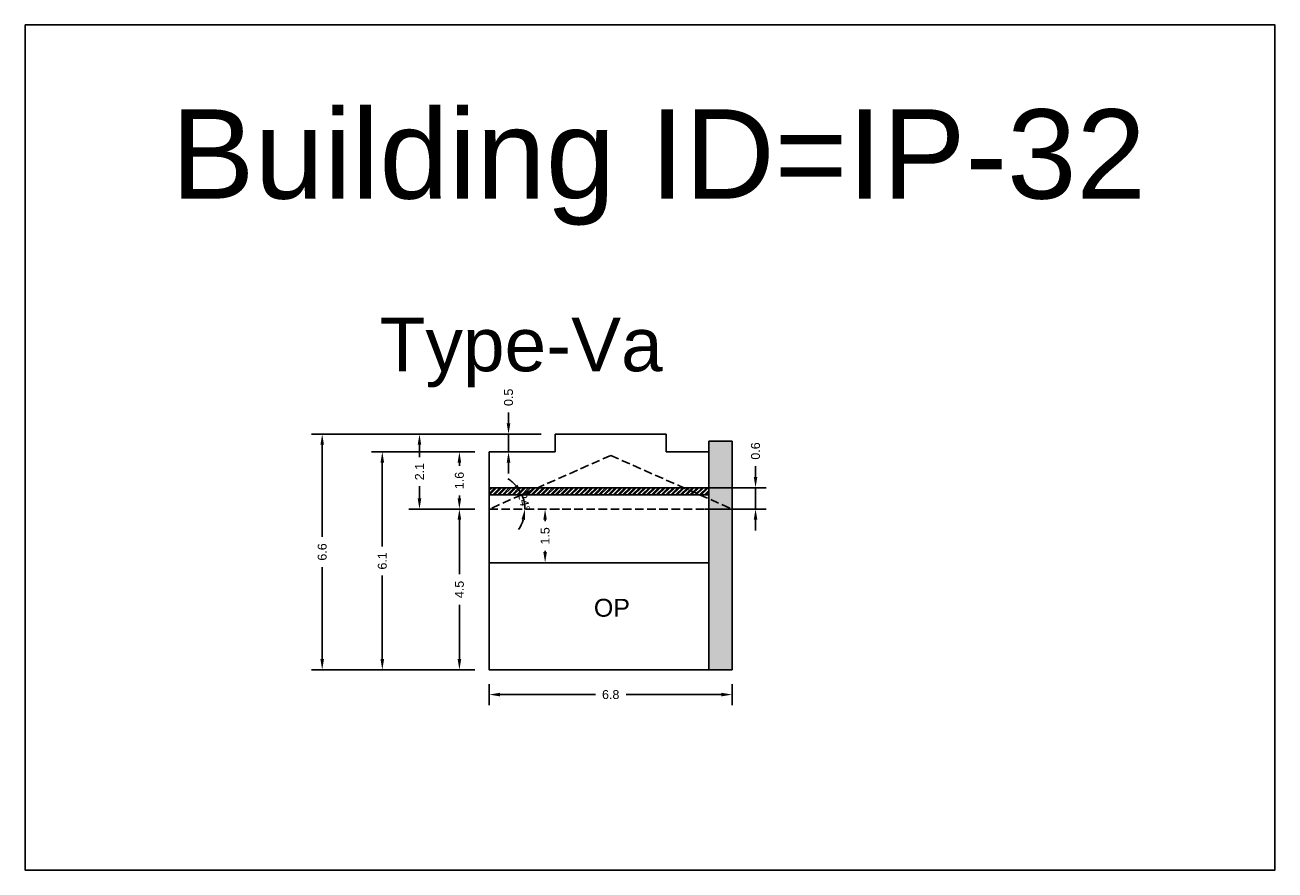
# Model space of a CAD drawing. Header units: metres. Extents: x 3416658 to 3417184, y -6712896 to -6712690.
# Tile 6 of 58: x 3416699 to 3416734, y -6712816 to -6712792. Entities that reach past the tile are written whole.
import ezdxf

# ---------------------------------------------------------------- set-up
doc = ezdxf.new("R2010")
doc.units = ezdxf.units.M
doc.linetypes.add('ACAD_ISO02W100', pattern=[15, 12, -3])
doc.layers.add('Dotted', color=7, linetype='ACAD_ISO02W100', plot=False)
doc.styles.get("Standard").update_dxf_attribs({"font": 'arial.ttf'})
doc.dimstyles.new('ISO-25', dxfattribs={"dimtxt": 0.25, "dimasz": 0.3, "dimexe": 0.3, "dimexo": 0.4, "dimgap": 0.2, "dimtad": 0, "dimdec": 1, "dimdsep": 46, "dimtxsty": 'Standard', "dimcen": 2.5, "dimadec": 0, "dimazin": 0, "dimtfac": 1, "dimtdec": 1, "dimtmove": 0, "dimatfit": 3, "dimfxl": 1, "dimarcsym": 0})

# ---------------------------------------------------------------- blocks, each defined once
blk = doc.blocks.new('*D264')
at = {"color": 0, "lineweight": -2, "transparency": 16777216}
for p, q in [((3416711.513, -6712810.586), (3416711.513, -6712811.179)), ((3416718.313, -6712810.586), (3416718.313, -6712811.179)), ((3416711.813, -6712810.879), (3416714.485, -6712810.879)), ((3416718.013, -6712810.879), (3416715.342, -6712810.879))]:
    blk.add_line(p, q, dxfattribs=at)
at = {"color": 0, "transparency": 16777216}
for points in [[(3416711.813, -6712810.829), (3416711.813, -6712810.929), (3416711.513, -6712810.879)], [(3416718.013, -6712810.829), (3416718.013, -6712810.929), (3416718.313, -6712810.879)]]:
    blk.add_solid(points, dxfattribs=at)
at = {"layer": 'Defpoints', "color": 0, "transparency": 16777216}
for p in [(3416711.513, -6712810.186), (3416718.313, -6712810.186), (3416718.313, -6712810.879)]:
    blk.add_point(p, dxfattribs=at)
at = {"color": 0, "transparency": 16777216, "insert": (3416714.913, -6712810.879), "char_height": 0.25, "attachment_point": 5}
blk.add_mtext('6.8', dxfattribs=at)
blk = doc.blocks.new('*D265')
at = {"color": 0, "lineweight": -2, "transparency": 16777216}
for p, q in [((3416711.113, -6712805.686), (3416710.379, -6712805.686)), ((3416710.679, -6712805.986), (3416710.679, -6712807.503)), ((3416710.679, -6712809.886), (3416710.679, -6712808.37)), ((3416711.113, -6712810.186), (3416710.379, -6712810.186))]:
    blk.add_line(p, q, dxfattribs=at)
at = {"color": 0, "transparency": 16777216}
for points in [[(3416710.629, -6712805.986), (3416710.729, -6712805.986), (3416710.679, -6712805.686)], [(3416710.629, -6712809.886), (3416710.729, -6712809.886), (3416710.679, -6712810.186)]]:
    blk.add_solid(points, dxfattribs=at)
at = {"layer": 'Defpoints', "color": 0, "transparency": 16777216}
for p in [(3416710.679, -6712805.686), (3416711.513, -6712805.686), (3416711.513, -6712810.186)]:
    blk.add_point(p, dxfattribs=at)
at = {"color": 0, "transparency": 16777216, "insert": (3416710.679, -6712807.936), "char_height": 0.25, "attachment_point": 5, "rotation": 90}
blk.add_mtext('4.5', dxfattribs=at)
blk = doc.blocks.new('*D266')
at = {"color": 0, "lineweight": -2, "transparency": 16777216}
for start, end in [(41.1022, 58.3984), (0, 23.8059), (325.4075, 342.7038)]:
    blk.add_arc((3416711.513, -6712805.686), 0.998, start, end, dxfattribs=at)
at = {"color": 0, "transparency": 16777216}
for points in [[(3416712.307, -6712805.004), (3416712.223, -6712805.057), (3416712.426, -6712805.284)], [(3416712.416, -6712805.975), (3416712.515, -6712805.991), (3416712.511, -6712805.686)]]:
    blk.add_solid(points, dxfattribs=at)
at = {"layer": 'Defpoints', "color": 0, "transparency": 16777216}
for p in [(3416714.913, -6712804.186), (3416712.501, -6712805.549), (3416711.513, -6712805.686), (3416711.513, -6712805.686), (3416718.313, -6712805.686)]:
    blk.add_point(p, dxfattribs=at)
at = {"color": 0, "transparency": 16777216, "insert": (3416712.489, -6712805.481), "char_height": 0.25, "attachment_point": 5, "rotation": 281.903}
blk.add_mtext('24°', dxfattribs=at)
blk = doc.blocks.new('*D267')
at = {"color": 0, "lineweight": -2, "transparency": 16777216}
for p, q in [((3416713.477, -6712805.686), (3416713.377, -6712805.686)), ((3416713.077, -6712805.986), (3416713.077, -6712806.02)), ((3416713.077, -6712806.886), (3416713.077, -6712806.853)), ((3416713.477, -6712807.186), (3416713.377, -6712807.186))]:
    blk.add_line(p, q, dxfattribs=at)
at = {"color": 0, "transparency": 16777216}
for points in [[(3416713.027, -6712805.986), (3416713.127, -6712805.986), (3416713.077, -6712805.686)], [(3416713.027, -6712806.886), (3416713.127, -6712806.886), (3416713.077, -6712807.186)]]:
    blk.add_solid(points, dxfattribs=at)
at = {"layer": 'Defpoints', "color": 0, "transparency": 16777216}
for p in [(3416713.077, -6712805.686), (3416713.077, -6712805.686), (3416713.077, -6712807.186)]:
    blk.add_point(p, dxfattribs=at)
at = {"color": 0, "transparency": 16777216, "insert": (3416713.077, -6712806.436), "char_height": 0.25, "attachment_point": 5, "rotation": 90}
blk.add_mtext('1.5', dxfattribs=at)
blk = doc.blocks.new('*D268')
at = {"color": 0, "lineweight": -2, "transparency": 16777216}
for p, q in [((3416711.113, -6712804.086), (3416710.379, -6712804.086)), ((3416710.679, -6712804.386), (3416710.679, -6712804.471)), ((3416710.679, -6712805.386), (3416710.679, -6712805.302)), ((3416711.113, -6712805.686), (3416710.379, -6712805.686))]:
    blk.add_line(p, q, dxfattribs=at)
at = {"color": 0, "transparency": 16777216}
for points in [[(3416710.629, -6712804.386), (3416710.729, -6712804.386), (3416710.679, -6712804.086)], [(3416710.629, -6712805.386), (3416710.729, -6712805.386), (3416710.679, -6712805.686)]]:
    blk.add_solid(points, dxfattribs=at)
at = {"layer": 'Defpoints', "color": 0, "transparency": 16777216}
for p in [(3416710.679, -6712804.086), (3416711.513, -6712804.086), (3416711.513, -6712805.686)]:
    blk.add_point(p, dxfattribs=at)
at = {"color": 0, "transparency": 16777216, "insert": (3416710.679, -6712804.886), "char_height": 0.25, "attachment_point": 5, "rotation": 90}
blk.add_mtext('1.6', dxfattribs=at)
blk = doc.blocks.new('*D269')
at = {"color": 0, "lineweight": -2, "transparency": 16777216}
for p, q in [((3416712.963, -6712803.586), (3416709.262, -6712803.586)), ((3416709.562, -6712803.886), (3416709.562, -6712804.231)), ((3416709.562, -6712805.386), (3416709.562, -6712805.042)), ((3416711.113, -6712805.686), (3416709.262, -6712805.686))]:
    blk.add_line(p, q, dxfattribs=at)
at = {"color": 0, "transparency": 16777216}
for points in [[(3416709.512, -6712803.886), (3416709.612, -6712803.886), (3416709.562, -6712803.586)], [(3416709.512, -6712805.386), (3416709.612, -6712805.386), (3416709.562, -6712805.686)]]:
    blk.add_solid(points, dxfattribs=at)
at = {"layer": 'Defpoints', "color": 0, "transparency": 16777216}
for p in [(3416709.562, -6712803.586), (3416713.363, -6712803.586), (3416711.513, -6712805.686)]:
    blk.add_point(p, dxfattribs=at)
at = {"color": 0, "transparency": 16777216, "insert": (3416709.562, -6712804.636), "char_height": 0.25, "attachment_point": 5, "rotation": 90}
blk.add_mtext('2.1', dxfattribs=at)
blk = doc.blocks.new('*D270')
at = {"color": 0, "lineweight": -2, "transparency": 16777216}
for p, q in [((3416712.054, -6712803.286), (3416712.054, -6712802.986)), ((3416712.054, -6712804.086), (3416712.054, -6712803.586)), ((3416712.454, -6712803.586), (3416712.354, -6712803.586)), ((3416712.454, -6712804.086), (3416712.354, -6712804.086)), ((3416712.054, -6712804.386), (3416712.054, -6712804.686))]:
    blk.add_line(p, q, dxfattribs=at)
at = {"color": 0, "transparency": 16777216}
for points in [[(3416712.004, -6712803.286), (3416712.104, -6712803.286), (3416712.054, -6712803.586)], [(3416712.004, -6712804.386), (3416712.104, -6712804.386), (3416712.054, -6712804.086)]]:
    blk.add_solid(points, dxfattribs=at)
at = {"layer": 'Defpoints', "color": 0, "transparency": 16777216}
for p in [(3416712.054, -6712803.586), (3416712.054, -6712803.586), (3416712.054, -6712804.086)]:
    blk.add_point(p, dxfattribs=at)
at = {"color": 0, "transparency": 16777216, "insert": (3416712.054, -6712802.558), "char_height": 0.25, "attachment_point": 5, "rotation": 90}
blk.add_mtext('0.5', dxfattribs=at)
blk = doc.blocks.new('*D271')
at = {"color": 0, "lineweight": -2, "transparency": 16777216}
for p, q in [((3416711.113, -6712804.086), (3416708.222, -6712804.086)), ((3416708.522, -6712804.386), (3416708.522, -6712806.732)), ((3416708.522, -6712809.886), (3416708.522, -6712807.541)), ((3416711.113, -6712810.186), (3416708.222, -6712810.186))]:
    blk.add_line(p, q, dxfattribs=at)
at = {"color": 0, "transparency": 16777216}
for points in [[(3416708.472, -6712804.386), (3416708.572, -6712804.386), (3416708.522, -6712804.086)], [(3416708.472, -6712809.886), (3416708.572, -6712809.886), (3416708.522, -6712810.186)]]:
    blk.add_solid(points, dxfattribs=at)
at = {"layer": 'Defpoints', "color": 0, "transparency": 16777216}
for p in [(3416708.522, -6712804.086), (3416711.513, -6712804.086), (3416711.513, -6712810.186)]:
    blk.add_point(p, dxfattribs=at)
at = {"color": 0, "transparency": 16777216, "insert": (3416708.522, -6712807.136), "char_height": 0.25, "attachment_point": 5, "rotation": 90}
blk.add_mtext('6.1', dxfattribs=at)
blk = doc.blocks.new('*D272')
at = {"color": 0, "lineweight": -2, "transparency": 16777216}
for p, q in [((3416712.963, -6712803.586), (3416706.54, -6712803.586)), ((3416706.84, -6712803.886), (3416706.84, -6712806.458)), ((3416706.84, -6712809.886), (3416706.84, -6712807.315)), ((3416711.113, -6712810.186), (3416706.54, -6712810.186))]:
    blk.add_line(p, q, dxfattribs=at)
at = {"color": 0, "transparency": 16777216}
for points in [[(3416706.79, -6712803.886), (3416706.89, -6712803.886), (3416706.84, -6712803.586)], [(3416706.79, -6712809.886), (3416706.89, -6712809.886), (3416706.84, -6712810.186)]]:
    blk.add_solid(points, dxfattribs=at)
at = {"layer": 'Defpoints', "color": 0, "transparency": 16777216}
for p in [(3416706.84, -6712803.586), (3416713.363, -6712803.586), (3416711.513, -6712810.186)]:
    blk.add_point(p, dxfattribs=at)
at = {"color": 0, "transparency": 16777216, "insert": (3416706.84, -6712806.886), "char_height": 0.25, "attachment_point": 5, "rotation": 90}
blk.add_mtext('6.6', dxfattribs=at)
blk = doc.blocks.new('*D273')
at = {"color": 0, "lineweight": -2, "transparency": 16777216}
for p, q in [((3416718.966, -6712804.786), (3416718.966, -6712804.486)), ((3416717.552, -6712805.086), (3416719.266, -6712805.086)), ((3416718.966, -6712805.686), (3416718.966, -6712805.086)), ((3416717.552, -6712805.686), (3416719.266, -6712805.686)), ((3416718.966, -6712805.986), (3416718.966, -6712806.286))]:
    blk.add_line(p, q, dxfattribs=at)
at = {"color": 0, "transparency": 16777216}
for points in [[(3416718.916, -6712804.786), (3416719.016, -6712804.786), (3416718.966, -6712805.086)], [(3416718.916, -6712805.986), (3416719.016, -6712805.986), (3416718.966, -6712805.686)]]:
    blk.add_solid(points, dxfattribs=at)
at = {"layer": 'Defpoints', "color": 0, "transparency": 16777216}
for p in [(3416717.152, -6712805.086), (3416718.966, -6712805.086), (3416717.152, -6712805.686)]:
    blk.add_point(p, dxfattribs=at)
at = {"color": 0, "transparency": 16777216, "insert": (3416718.966, -6712804.059), "char_height": 0.25, "attachment_point": 5, "rotation": 90}
blk.add_mtext('0.6', dxfattribs=at)

msp = doc.modelspace()

# ---------------------------------------------------------------- hatches: boundary and pattern name
h = msp.add_hatch(color=256)
h.dxf.hatch_style = 1
h.paths.add_polyline_path([(3416718.313, -6712805.686), (3416717.663, -6712805.686), (3416717.663, -6712810.186), (3416718.313, -6712810.186)])
h.paths.add_polyline_path([(3416718.313, -6712803.786), (3416717.663, -6712803.786), (3416717.663, -6712805.4), (3416718.313, -6712805.686)])
h.paths.add_polyline_path([(3416717.663, -6712805.4), (3416717.663, -6712805.686), (3416718.313, -6712805.686)], flags=17)
h = msp.add_hatch()
h.set_pattern_fill('ANSI32', color=256, scale=0.01)
h.set_pattern_definition([(45, (-6.79786, 26.99843), (-0.067351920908, 0.067351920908), []), (45, (-6.75296, 26.99843), (-0.067351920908, 0.067351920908), [])])
h.paths.add_polyline_path([(3416716.953, -6712805.086), (3416712.873, -6712805.086), (3416712.42, -6712805.286), (3416717.407, -6712805.286)])
h.paths.add_polyline_path([(3416717.663, -6712805.086), (3416716.953, -6712805.086), (3416717.407, -6712805.286), (3416717.663, -6712805.286)])
h.paths.add_polyline_path([(3416712.873, -6712805.086), (3416711.513, -6712805.086), (3416711.513, -6712805.286), (3416712.42, -6712805.286)])

# ---------------------------------------------------------------- linework, layer by layer
for points in [[(3416698.524, -6712792.133), (3416733.501, -6712792.133), (3416733.501, -6712815.79), (3416698.524, -6712815.79)], [(3416711.513, -6712807.186), (3416717.663, -6712807.186), (3416717.663, -6712810.186), (3416711.513, -6712810.186)]]:
    msp.add_lwpolyline(points, close=True)
for points in [[(3416713.363, -6712803.586), (3416716.463, -6712803.586)], [(3416713.363, -6712803.586), (3416713.363, -6712804.086)], [(3416713.363, -6712803.586), (3416716.463, -6712803.586)], [(3416716.463, -6712803.586), (3416716.463, -6712804.086)], [(3416717.663, -6712810.186), (3416717.663, -6712803.786)], [(3416717.663, -6712803.786), (3416718.313, -6712803.786)], [(3416718.313, -6712810.186), (3416718.313, -6712803.786)], [(3416711.513, -6712810.186), (3416711.513, -6712804.086)], [(3416711.513, -6712804.086), (3416713.363, -6712804.086)], [(3416716.463, -6712804.086), (3416717.663, -6712804.086)], [(3416711.513, -6712805.086), (3416717.663, -6712805.086)], [(3416711.513, -6712805.286), (3416717.663, -6712805.286)], [(3416711.513, -6712807.186), (3416717.663, -6712807.186)], [(3416711.513, -6712810.186), (3416718.313, -6712810.186)]]:
    msp.add_lwpolyline(points)
at = {"layer": 'Dotted', "ltscale": 0.02}
for points in [[(3416714.913, -6712804.186), (3416711.513, -6712805.686)], [(3416714.913, -6712804.186), (3416718.313, -6712805.686)], [(3416711.513, -6712805.686), (3416718.313, -6712805.686)]]:
    msp.add_lwpolyline(points, dxfattribs=at)

# ---------------------------------------------------------------- texts
at = {"attachment_point": 1}
for s, heights, insert, char_height in [('Building ID=IP-32', [0.517], (3416702.615, -6712794.494), 2.5), ('Type-Va  ', [0.517], (3416708.45, -6712800.327), 1.5), ('OP', [0], (3416714.442, -6712808.198), 0.5)]:
    msp.add_mtext_dynamic_manual_height_columns(s, width=67.86454, gutter_width=12.5, heights=heights, dxfattribs=dict(at, insert=insert, char_height=char_height))

# ---------------------------------------------------------------- dimensions: what is measured, and where the dimension line sits
for base, p1, p2, picture, middle in [((3416712.054, -6712803.586), (3416712.054, -6712804.086), (3416712.054, -6712803.586), '*D270', (3416712.054, -6712802.558)), ((3416706.84, -6712803.586), (3416711.513, -6712810.186), (3416713.363, -6712803.586), '*D272', (3416706.84, -6712806.886)), ((3416709.562, -6712803.586), (3416711.513, -6712805.686), (3416713.363, -6712803.586), '*D269', (3416709.562, -6712804.636)), ((3416718.966, -6712805.086), (3416717.152, -6712805.686), (3416717.152, -6712805.086), '*D273', (3416718.966, -6712804.059)), ((3416708.522, -6712804.086), (3416711.513, -6712810.186), (3416711.513, -6712804.086), '*D271', (3416708.522, -6712807.136)), ((3416710.679, -6712805.686), (3416711.513, -6712810.186), (3416711.513, -6712805.686), '*D265', (3416710.679, -6712807.936))]:
    dim = msp.add_linear_dim(base=base, p1=p1, p2=p2, angle=90, dimstyle='ISO-25')
    dim.commit()
    dim.dimension.update_dxf_attribs({"geometry": picture, "text_midpoint": middle})
for base, p1, p2, picture, middle in [((3416710.679, -6712804.086), (3416711.513, -6712805.686), (3416711.513, -6712804.086), '*D268', (3416710.679, -6712804.886)), ((3416713.077, -6712805.686), (3416713.077, -6712807.186), (3416713.077, -6712805.686), '*D267', (3416713.077, -6712806.436))]:
    dim = msp.add_linear_dim(base=base, p1=p1, p2=p2, angle=90, dimstyle='ISO-25')
    dim.commit()
    dim.dimension.update_dxf_attribs({"geometry": picture, "text_midpoint": middle, "dimtype": 160})
dim = msp.add_angular_dim_2l(base=(3416712.501, -6712805.549), line1=((3416714.913, -6712804.186), (3416711.513, -6712805.686)), line2=((3416711.513, -6712805.686), (3416718.313, -6712805.686)), dimstyle='ISO-25')
dim.commit()
dim.dimension.update_dxf_attribs({"geometry": '*D266', "text_midpoint": (3416712.489, -6712805.481), "dimtype": 162})
dim = msp.add_linear_dim(base=(3416718.313, -6712810.879), p1=(3416711.513, -6712810.186), p2=(3416718.313, -6712810.186), dimstyle='ISO-25')
dim.commit()
dim.dimension.update_dxf_attribs({"geometry": '*D264', "text_midpoint": (3416714.913, -6712810.879)})

doc.saveas('drawing.dxf')
